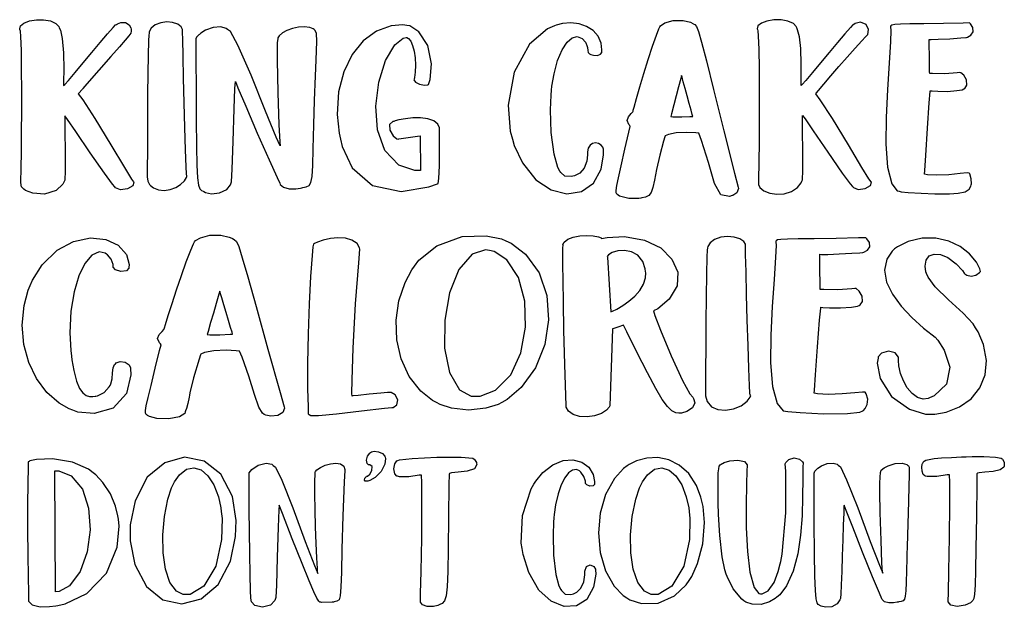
# Model space of a CAD drawing. Extents: x 1.81 to 5.86, y 0.37 to 4.98.
# Tile 2 of 2: x 1.81 to 5.86, y 2.57 to 4.98. Entities that reach past the tile are written whole.
import ezdxf

# ---------------------------------------------------------------- set-up
doc = ezdxf.new("R2010")
doc.units = 0
doc.layers.get('0').update_dxf_attribs({"linetype": 'CONTINUOUS'})

msp = doc.modelspace()

# ---------------------------------------------------------------- linework, layer by layer
at = {"color": 202}
for points in [[(2.28022, 4.31803), (2.28185, 4.31597), (2.27783, 4.30251), (2.25586, 4.28982), (2.227, 4.28629), (2.20747, 4.29362), (2.20415, 4.29829), (2.19396, 4.30897), (2.16108, 4.35351), (2.10271, 4.43772), (2.04372, 4.5249), (2.00987, 4.57433), (1.99897, 4.58886), (1.99815, 4.57454), (1.99843, 4.52582), (1.99972, 4.44125), (1.99978, 4.36333), (1.99815, 4.32563), (1.99582, 4.32015), (1.99104, 4.30935), (1.96272, 4.28293), (1.91575, 4.26824), (1.86735, 4.27171), (1.83778, 4.28261), (1.83018, 4.2889), (1.82883, 4.29004), (1.82488, 4.29351), (1.8214, 4.29839), (1.81933, 4.30539), (1.81847, 4.3164), (1.81847, 4.33317), (1.81907, 4.35764), (1.81993, 4.39154), (1.82069, 4.42551), (1.82086, 4.43679), (1.82086, 4.44428), (1.82101, 4.46669), (1.82146, 4.52561), (1.82189, 4.60379), (1.822, 4.69151), (1.82156, 4.77903), (1.82036, 4.85667), (1.81808, 4.91456), (1.81717, 4.93664), (1.81456, 4.94303), (1.81353, 4.94618), (1.81668, 4.95763), (1.831, 4.96957), (1.85389, 4.97825), (1.882, 4.98301), (1.91174, 4.98329), (1.93961, 4.97835), (1.96224, 4.96761), (1.97407, 4.95529), (1.97601, 4.95036), (1.98096, 4.94043), (1.98817, 4.90668), (1.99349, 4.84685), (1.99447, 4.7794), (1.99393, 4.72949), (1.99376, 4.71283), (1.99886, 4.71799), (2.01329, 4.73426), (2.04107, 4.76676), (2.074, 4.80621), (2.1091, 4.84853), (2.14328, 4.8896), (2.17361, 4.92524), (2.197, 4.95139), (2.20654, 4.96164), (2.21039, 4.96386), (2.21436, 4.96679), (2.22889, 4.97194), (2.24761, 4.97136), (2.26281, 4.96229), (2.27013, 4.94965), (2.27083, 4.94515), (2.27115, 4.94308), (2.27154, 4.93664), (2.26921, 4.92833), (2.26167, 4.91704), (2.24685, 4.89947), (2.22265, 4.8724), (2.18701, 4.83251), (2.13781, 4.77664), (2.08903, 4.72026), (2.07292, 4.70139), (2.07081, 4.69906), (2.05518, 4.68083), (2.05414, 4.67953), (2.07221, 4.65494), (2.12256, 4.57807), (2.18826, 4.47026), (2.24337, 4.37674), (2.27186, 4.32954), (2.28022, 4.31803)], [(2.48232, 4.93994), (2.48232, 4.94363), (2.47678, 4.95458), (2.46212, 4.96544), (2.44125, 4.97206), (2.41704, 4.97407), (2.39242, 4.97114), (2.37022, 4.96283), (2.35335, 4.94874), (2.34554, 4.93375), (2.34478, 4.9285), (2.34343, 4.92057), (2.34239, 4.89626), (2.34071, 4.838), (2.33951, 4.76215), (2.33876, 4.67719), (2.33832, 4.59153), (2.33806, 4.51367), (2.33778, 4.45199), (2.33768, 4.42421), (2.33751, 4.41493), (2.33735, 4.40332), (2.33675, 4.36843), (2.33708, 4.33903), (2.33996, 4.32075), (2.34467, 4.31054), (2.3469, 4.30761), (2.3501, 4.30339), (2.36322, 4.29318), (2.38385, 4.28532), (2.40696, 4.28342), (2.43083, 4.28683), (2.45383, 4.29492), (2.47418, 4.30707), (2.49013, 4.32264), (2.49843, 4.33615), (2.5, 4.34099), (2.49897, 4.34201), (2.49778, 4.35151), (2.49642, 4.38021), (2.49371, 4.45014), (2.49094, 4.54113), (2.48828, 4.64258), (2.48589, 4.74382), (2.484, 4.83425), (2.48275, 4.90315), (2.48232, 4.93078), (2.48232, 4.93994)], [(4.76247, 4.29617), (4.76351, 4.2915), (4.75738, 4.27354), (4.74143, 4.26286), (4.73753, 4.26183), (4.72711, 4.25874), (4.69114, 4.26557), (4.66493, 4.31185), (4.64094, 4.39719), (4.61257, 4.4885), (4.60101, 4.51807), (4.58892, 4.51958), (4.55225, 4.52138), (4.50857, 4.51937), (4.47624, 4.51313), (4.46262, 4.50678), (4.46149, 4.50347), (4.45611, 4.48454), (4.44135, 4.42731), (4.42796, 4.36893), (4.41906, 4.32579), (4.41233, 4.29542), (4.4056, 4.27533), (4.39654, 4.26297), (4.38292, 4.25586), (4.36762, 4.25222), (4.36253, 4.25142), (4.35547, 4.25038), (4.31381, 4.25028), (4.27522, 4.25999), (4.26981, 4.26389), (4.2685, 4.26481), (4.26481, 4.26768), (4.26204, 4.273), (4.26193, 4.28353), (4.26497, 4.30296), (4.27165, 4.33513), (4.2825, 4.38374), (4.29801, 4.45253), (4.31358, 4.52203), (4.31874, 4.54514), (4.31874, 4.54514), (4.31793, 4.54856), (4.31771, 4.54932), (4.31386, 4.55328), (4.30701, 4.56961), (4.31233, 4.58556), (4.32368, 4.59799), (4.33051, 4.60493), (4.33128, 4.60764), (4.33219, 4.61208), (4.33583, 4.62522), (4.34571, 4.66037), (4.35943, 4.70806), (4.37576, 4.76303), (4.39339, 4.82021), (4.41092, 4.8744), (4.42714, 4.92057), (4.43679, 4.94547), (4.44065, 4.95344), (4.44439, 4.95876), (4.46235, 4.97), (4.49658, 4.97993), (4.53668, 4.98031), (4.56711, 4.97282), (4.57607, 4.96804), (4.57807, 4.9669), (4.58453, 4.96371), (4.59153, 4.95583), (4.59993, 4.93485), (4.61263, 4.89111), (4.63232, 4.81506), (4.662, 4.69694), (4.70443, 4.52718), (4.74789, 4.35394), (4.76247, 4.29617)], [(5.08128, 4.67953), (5.08404, 4.68311), (5.09278, 4.69358), (5.11453, 4.71913), (5.14344, 4.75282), (5.17654, 4.79101), (5.21078, 4.83014), (5.24322, 4.86675), (5.27083, 4.89725), (5.28554, 4.91303), (5.29064, 4.91808), (5.29432, 4.9229), (5.29829, 4.94299), (5.28787, 4.96403), (5.26557, 4.97358), (5.24311, 4.96815), (5.23753, 4.96386), (5.23356, 4.96175), (5.22379, 4.95144), (5.20025, 4.9254), (5.16992, 4.88986), (5.13579, 4.84896), (5.10081, 4.80669), (5.06799, 4.76719), (5.04031, 4.73454), (5.02588, 4.71804), (5.02083, 4.71283), (5.021, 4.73486), (5.02111, 4.80094), (5.01937, 4.86524), (5.01394, 4.91271), (5.00672, 4.94135), (5.00315, 4.95036), (5.00119, 4.95524), (4.98931, 4.96733), (4.96674, 4.97792), (4.93881, 4.98286), (4.90907, 4.98264), (4.88103, 4.97797), (4.85807, 4.9694), (4.84381, 4.95757), (4.84065, 4.94618), (4.84169, 4.94303), (4.84392, 4.93701), (4.84472, 4.91661), (4.84694, 4.86083), (4.84842, 4.78293), (4.84918, 4.68994), (4.84924, 4.58919), (4.84864, 4.48779), (4.8475, 4.39296), (4.84636, 4.33208), (4.84581, 4.31179), (4.84581, 4.30772), (4.852, 4.29542), (4.86865, 4.28196), (4.89279, 4.27251), (4.9216, 4.26807), (4.95199, 4.26969), (4.98118, 4.27843), (5.00613, 4.29525), (5.02089, 4.31413), (5.02399, 4.32118), (5.02632, 4.32667), (5.0281, 4.36436), (5.02821, 4.44233), (5.02701, 4.52692), (5.02653, 4.57563), (5.02707, 4.58996), (5.03749, 4.57617), (5.07113, 4.52713), (5.13043, 4.43956), (5.18935, 4.35454), (5.22239, 4.30974), (5.23232, 4.29932), (5.23574, 4.2946), (5.25543, 4.28706), (5.28396, 4.29085), (5.30567, 4.30388), (5.3099, 4.31711), (5.30832, 4.31912), (5.29943, 4.33083), (5.27078, 4.37782), (5.21588, 4.47043), (5.15039, 4.57753), (5.09956, 4.65479), (5.08128, 4.67953)], [(3.02186, 4.94303), (3.01796, 4.94596), (3.0039, 4.95139), (2.98188, 4.95421), (2.95768, 4.95253), (2.93332, 4.9471), (2.91069, 4.93892), (2.89176, 4.92888), (2.87853, 4.91781), (2.87321, 4.9095), (2.87294, 4.90657), (2.87082, 4.88889), (2.87028, 4.81711), (2.87289, 4.68435), (2.87788, 4.55257), (2.88124, 4.48242), (2.88226, 4.46599), (2.86654, 4.50131), (2.82264, 4.60867), (2.76313, 4.75651), (2.70925, 4.87836), (2.67839, 4.93446), (2.66667, 4.94303), (2.66108, 4.94732), (2.63932, 4.95344), (2.60764, 4.95117), (2.57656, 4.93989), (2.55675, 4.92817), (2.55106, 4.92329), (2.54932, 4.92193), (2.54417, 4.91775), (2.53965, 4.91233), (2.53711, 4.90419), (2.53603, 4.89035), (2.53597, 4.86783), (2.53651, 4.83376), (2.53717, 4.78515), (2.53749, 4.73562), (2.53749, 4.71907), (2.53749, 4.68235), (2.53776, 4.5721), (2.53868, 4.46306), (2.54047, 4.38612), (2.54335, 4.3355), (2.54736, 4.30528), (2.55285, 4.28961), (2.5599, 4.28267), (2.56651, 4.27957), (2.56874, 4.27849), (2.5759, 4.27479), (2.60064, 4.26969), (2.63433, 4.27279), (2.66336, 4.2876), (2.67893, 4.30669), (2.68126, 4.31392), (2.68332, 4.31836), (2.68631, 4.36979), (2.69011, 4.48421), (2.69385, 4.6174), (2.69694, 4.70156), (2.69894, 4.72949), (2.70942, 4.70437), (2.74132, 4.62912), (2.7889, 4.51844), (2.83708, 4.40918), (2.8699, 4.33681), (2.88124, 4.31282), (2.88325, 4.30806), (2.89654, 4.29676), (2.92031, 4.29021), (2.94715, 4.29031), (2.96576, 4.29281), (2.9719, 4.29411), (2.97624, 4.29508), (2.98942, 4.29769), (3.00142, 4.3029), (3.00906, 4.31532), (3.01367, 4.34071), (3.01633, 4.38482), (3.01828, 4.45318), (3.02078, 4.55165), (3.02382, 4.65229), (3.02501, 4.68576), (3.02588, 4.71913), (3.03006, 4.81912), (3.03358, 4.89333), (3.03201, 4.92806), (3.02528, 4.94049), (3.02186, 4.94303)], [(3.34999, 4.56597), (3.34517, 4.56538), (3.33208, 4.55328), (3.33333, 4.53006), (3.34706, 4.50683), (3.36133, 4.49511), (3.36664, 4.49408), (3.36925, 4.49463), (3.39903, 4.49935), (3.44607, 4.50613), (3.45731, 4.50765), (3.45833, 4.3649), (3.43614, 4.3649), (3.36974, 4.38743), (3.31239, 4.447), (3.28217, 4.53157), (3.27522, 4.62912), (3.28749, 4.72775), (3.31506, 4.81538), (3.35385, 4.88004), (3.38753, 4.90767), (3.40001, 4.90972), (3.40218, 4.9101), (3.40961, 4.90663), (3.41868, 4.89524), (3.4266, 4.87701), (3.43294, 4.85363), (3.43718, 4.82656), (3.43881, 4.79736), (3.43733, 4.76764), (3.43408, 4.74593), (3.43229, 4.73888), (3.43181, 4.73628), (3.43815, 4.72689), (3.45529, 4.71832), (3.47575, 4.7149), (3.48844, 4.71604), (3.49164, 4.71804), (3.49832, 4.73796), (3.50412, 4.80257), (3.48867, 4.87756), (3.45221, 4.93326), (3.41531, 4.95768), (3.40207, 4.95975), (3.38639, 4.96203), (3.33794, 4.95828), (3.27767, 4.93647), (3.22364, 4.89643), (3.17822, 4.84006), (3.14378, 4.76953), (3.12272, 4.68685), (3.11735, 4.59403), (3.12483, 4.51785), (3.13021, 4.49306), (3.13683, 4.46272), (3.17817, 4.37642), (3.26156, 4.30274), (3.37875, 4.27865), (3.49278, 4.29742), (3.5281, 4.31076), (3.53097, 4.31207), (3.53424, 4.33257), (3.53657, 4.38368), (3.53674, 4.45432), (3.53646, 4.51465), (3.53646, 4.53472), (3.53646, 4.53988), (3.53011, 4.55533), (3.51313, 4.56922), (3.48844, 4.57742), (3.45882, 4.58083), (3.42725, 4.58046), (3.39671, 4.57721), (3.36996, 4.5721), (3.35482, 4.56793), (3.34999, 4.56597)], [(4.14481, 4.43679), (4.14481, 4.42854), (4.1415, 4.40369), (4.13097, 4.37494), (4.11225, 4.35346), (4.09158, 4.34321), (4.08436, 4.34201), (4.07676, 4.34071), (4.05111, 4.34218), (4.03435, 4.35661), (4.03125, 4.36182), (4.02219, 4.3775), (4.00694, 4.43137), (3.9949, 4.52094), (3.9924, 4.6141), (3.99479, 4.67426), (3.99685, 4.69412), (3.99854, 4.71089), (4.007, 4.76085), (4.02175, 4.81619), (4.03993, 4.85975), (4.06028, 4.891), (4.08149, 4.90956), (4.10249, 4.91504), (4.1219, 4.9069), (4.13547, 4.89085), (4.13857, 4.88471), (4.1404, 4.88097), (4.14404, 4.86871), (4.14529, 4.85715), (4.14729, 4.84874), (4.15294, 4.84315), (4.15522, 4.84201), (4.15853, 4.84039), (4.16954, 4.83751), (4.185, 4.83697), (4.19754, 4.84131), (4.20296, 4.84885), (4.20313, 4.8514), (4.20361, 4.86019), (4.20008, 4.88672), (4.18744, 4.91607), (4.16699, 4.93924), (4.14046, 4.95611), (4.1096, 4.96653), (4.07611, 4.97038), (4.04178, 4.96744), (4.01633, 4.96094), (4.00836, 4.95763), (3.97993, 4.94629), (3.90619, 4.88319), (3.84272, 4.76872), (3.81907, 4.63265), (3.82699, 4.52653), (3.83649, 4.49306), (3.84369, 4.46799), (3.87756, 4.39611), (3.93267, 4.32715), (3.99556, 4.28532), (4.06, 4.26964), (4.11985, 4.27914), (4.16878, 4.31288), (4.20074, 4.36996), (4.21044, 4.42969), (4.20936, 4.44933), (4.20942, 4.45199), (4.20687, 4.46001), (4.19971, 4.46892), (4.18935, 4.4751), (4.17746, 4.47781), (4.16547, 4.47618), (4.155, 4.4694), (4.14757, 4.45654), (4.14481, 4.44174), (4.14481, 4.43679)], [(5.69997, 4.91075), (5.70464, 4.91217), (5.71772, 4.91992), (5.72732, 4.93386), (5.72635, 4.95111), (5.71674, 4.96625), (5.71251, 4.97017), (5.68571, 4.96967), (5.60525, 4.96821), (5.52474, 4.96685), (5.46712, 4.96571), (5.4286, 4.96457), (5.40533, 4.96306), (5.39344, 4.96094), (5.38911, 4.95785), (5.38857, 4.95458), (5.38857, 4.95344), (5.38921, 4.93858), (5.38737, 4.89367), (5.38189, 4.80453), (5.37511, 4.69721), (5.3699, 4.5829), (5.36925, 4.47282), (5.37608, 4.3781), (5.39328, 4.30994), (5.4151, 4.28136), (5.42393, 4.27951), (5.43224, 4.278), (5.46078, 4.27512), (5.5134, 4.2716), (5.56967, 4.26942), (5.60568, 4.26888), (5.61774, 4.2691), (5.62961, 4.26942), (5.66525, 4.27186), (5.69439, 4.278), (5.71039, 4.28874), (5.71739, 4.30117), (5.71875, 4.30556), (5.72006, 4.30974), (5.71978, 4.33046), (5.71326, 4.35058), (5.71149, 4.35449), (5.7021, 4.35499), (5.67383, 4.35271), (5.62799, 4.34776), (5.57796, 4.34517), (5.54021, 4.34765), (5.5281, 4.35037), (5.5286, 4.36469), (5.53239, 4.42632), (5.53999, 4.53842), (5.54731, 4.64187), (5.55078, 4.68918), (5.55106, 4.692), (5.55875, 4.69097), (5.58219, 4.68967), (5.62213, 4.6894), (5.66086, 4.69233), (5.68229, 4.69624), (5.68853, 4.69933), (5.69249, 4.70133), (5.70074, 4.7149), (5.69943, 4.73633), (5.68881, 4.75618), (5.67725, 4.76606), (5.6729, 4.76704), (5.6614, 4.76525), (5.61089, 4.76144), (5.56039, 4.76237), (5.54893, 4.76286), (5.54867, 4.76758), (5.54818, 4.79096), (5.54747, 4.83539), (5.54704, 4.87847), (5.54688, 4.89649), (5.54688, 4.90246), (5.5549, 4.90218), (5.58306, 4.90306), (5.632, 4.90543), (5.67665, 4.90847), (5.69764, 4.91026), (5.69997, 4.91075)], [(4.53022, 4.7545), (4.52707, 4.74274), (4.51779, 4.70736), (4.50831, 4.67096), (4.49881, 4.63417), (4.48953, 4.59787), (4.48643, 4.58578), (4.49501, 4.58447), (4.53082, 4.58436), (4.56472, 4.58681), (4.57607, 4.58681), (4.57607, 4.58681), (4.57438, 4.59403), (4.56928, 4.61301), (4.56196, 4.63992), (4.5535, 4.67068), (4.54497, 4.70144), (4.53749, 4.72835), (4.53222, 4.74735), (4.53022, 4.7545), (4.53022, 4.7545)]]:
    msp.add_lwpolyline(points, close=True, dxfattribs=at)
at = {"color": 2}
for points in [[(2.26878, 3.5524), (2.27035, 3.52746), (2.25217, 3.45107), (2.197, 3.39046), (2.1186, 3.36822), (2.05246, 3.3744), (2.03228, 3.38163), (2.01719, 3.38687), (1.97499, 3.41097), (1.92458, 3.45508), (1.88271, 3.51161), (1.85086, 3.57796), (1.83068, 3.65181), (1.82379, 3.73058), (1.83176, 3.81179), (1.84814, 3.87358), (1.85622, 3.89307), (1.86546, 3.91569), (1.90517, 3.97868), (1.96685, 4.03842), (2.03504, 4.07422), (2.10374, 4.08826), (2.16683, 4.08251), (2.21815, 4.05903), (2.25174, 4.01986), (2.26238, 3.97999), (2.26144, 3.96701), (2.26144, 3.96376), (2.25136, 3.95394), (2.22917, 3.95128), (2.20692, 3.95779), (2.19689, 3.96864), (2.19689, 3.97222), (2.19689, 3.97949), (2.18881, 4.00114), (2.17344, 4.01964), (2.16982, 4.02225), (2.16379, 4.02658), (2.13986, 4.03125), (2.10981, 4.01774), (2.08143, 3.98421), (2.05647, 3.93317), (2.03674, 3.86708), (2.02387, 3.78847), (2.01969, 3.69976), (2.02311, 3.62739), (2.02604, 3.60346), (2.02783, 3.58871), (2.03526, 3.54454), (2.04633, 3.50136), (2.05875, 3.47146), (2.0721, 3.45258), (2.08594, 3.44239), (2.09983, 3.43842), (2.11333, 3.43842), (2.12283, 3.43956), (2.12603, 3.43994), (2.13226, 3.44103), (2.15989, 3.454), (2.18121, 3.47743), (2.18435, 3.48367), (2.1875, 3.48986), (2.19287, 3.51042), (2.19488, 3.535), (2.1971, 3.55604), (2.20296, 3.56928), (2.20628, 3.57221), (2.21018, 3.57563), (2.22613, 3.581), (2.24647, 3.57835), (2.26238, 3.56771), (2.26878, 3.55626), (2.26878, 3.5524)], [(2.89899, 3.39513), (2.90022, 3.39025), (2.89432, 3.37283), (2.87278, 3.35975), (2.84403, 3.35678), (2.82324, 3.36133), (2.81771, 3.3649), (2.81033, 3.36951), (2.79486, 3.39387), (2.77718, 3.44581), (2.75424, 3.52214), (2.7264, 3.59928), (2.7156, 3.62429), (2.70188, 3.62587), (2.66049, 3.62761), (2.61003, 3.62549), (2.57221, 3.61893), (2.55643, 3.61225), (2.55524, 3.60867), (2.54975, 3.59125), (2.52729, 3.51497), (2.51221, 3.45324), (2.51042, 3.44303), (2.50863, 3.43479), (2.5031, 3.40994), (2.49804, 3.38954), (2.49474, 3.37879), (2.49322, 3.37511), (2.49274, 3.37429), (2.491, 3.36828), (2.46963, 3.35476), (2.4254, 3.34608), (2.37625, 3.34814), (2.34646, 3.35547), (2.33854, 3.36079), (2.33708, 3.36171), (2.3329, 3.36458), (2.32969, 3.36985), (2.32954, 3.38053), (2.33296, 3.4005), (2.3405, 3.4336), (2.35275, 3.48367), (2.37028, 3.55464), (2.38797, 3.62642), (2.39378, 3.65033), (2.39378, 3.65033), (2.39214, 3.65375), (2.39165, 3.65451), (2.38743, 3.65847), (2.37956, 3.67557), (2.38569, 3.69217), (2.39839, 3.70508), (2.40576, 3.71224), (2.40625, 3.71496), (2.40739, 3.71967), (2.41162, 3.73351), (2.42296, 3.76992), (2.43875, 3.81907), (2.45742, 3.87565), (2.47749, 3.93446), (2.4975, 3.99035), (2.5159, 4.03803), (2.52696, 4.06392), (2.53125, 4.07221), (2.5356, 4.07775), (2.55561, 4.08886), (2.59412, 4.09907), (2.63949, 4.0995), (2.67399, 4.09179), (2.68435, 4.08681), (2.68679, 4.08561), (2.69444, 4.08242), (2.70281, 4.07428), (2.71263, 4.05257), (2.72721, 4.00743), (2.74983, 3.92899), (2.78381, 3.80735), (2.83242, 3.63271), (2.88226, 3.45454), (2.89899, 3.39513)], [(3.33231, 3.45454), (3.32324, 3.45454), (3.29617, 3.45242), (3.2474, 3.44764), (3.20247, 3.44271), (3.18093, 3.44021), (3.17811, 3.43994), (3.17757, 3.45014), (3.178, 3.50624), (3.18213, 3.63633), (3.19233, 3.81874), (3.20514, 3.98628), (3.21039, 4.04199), (3.20893, 4.04818), (3.19835, 4.06511), (3.17736, 4.07969), (3.15028, 4.08718), (3.11979, 4.08882), (3.08871, 4.08589), (3.05985, 4.07969), (3.03592, 4.07156), (3.02339, 4.0656), (3.01981, 4.06282), (3.01665, 4.05154), (3.01351, 4.0159), (3.00749, 3.92964), (3.00217, 3.81799), (2.99804, 3.69476), (2.9955, 3.57394), (2.99501, 3.46946), (2.99701, 3.39513), (2.99794, 3.36708), (3.00206, 3.3649), (3.00831, 3.36079), (3.04047, 3.35997), (3.11404, 3.36654), (3.21653, 3.37935), (3.31033, 3.39019), (3.34169, 3.39307), (3.34685, 3.39333), (3.36203, 3.40326), (3.36546, 3.42383), (3.35471, 3.44433), (3.338, 3.45421), (3.33231, 3.45454)], [(3.79269, 3.4139), (3.77729, 3.40571), (3.7264, 3.38986), (3.65533, 3.38254), (3.58599, 3.39063), (3.53917, 3.40539), (3.52501, 3.41288), (3.50754, 3.42215), (3.46044, 3.45979), (3.41194, 3.52078), (3.37901, 3.59212), (3.36133, 3.67003), (3.3584, 3.75082), (3.36985, 3.83078), (3.39529, 3.90619), (3.42285, 3.95779), (3.43435, 3.97325), (3.45226, 3.99767), (3.52588, 4.05632), (3.62929, 4.09397), (3.72894, 4.09706), (3.79058, 4.08464), (3.80935, 4.07639), (3.83132, 4.06679), (3.89019, 4.02181), (3.9459, 3.94476), (3.97711, 3.85249), (3.9846, 3.75217), (3.96913, 3.65099), (3.93147, 3.5561), (3.87244, 3.47467), (3.81451, 3.42557), (3.79269, 3.4139)], [(4.57607, 3.43474), (4.57986, 3.43033), (4.58501, 3.41162), (4.57525, 3.39111), (4.55257, 3.37631), (4.53033, 3.37033), (4.52289, 3.37011), (4.51888, 3.36996), (4.50672, 3.37153), (4.49072, 3.37929), (4.47287, 3.39649), (4.45139, 3.42617), (4.42443, 3.47136), (4.39003, 3.5351), (4.3464, 3.6205), (4.30524, 3.70307), (4.29167, 3.73058), (4.28851, 3.72928), (4.27354, 3.72358), (4.25282, 3.71679), (4.24685, 3.71496), (4.2354, 3.39931), (4.23372, 3.39447), (4.22293, 3.38189), (4.20111, 3.36828), (4.17312, 3.35906), (4.14231, 3.35482), (4.11193, 3.35613), (4.08524, 3.36361), (4.0656, 3.37782), (4.05692, 3.39378), (4.05626, 3.39931), (4.0549, 3.44174), (4.05122, 3.56907), (4.04769, 3.71007), (4.04542, 3.82417), (4.04411, 3.91325), (4.04357, 3.97928), (4.04346, 4.02408), (4.04362, 4.04958), (4.04372, 4.05761), (4.04372, 4.05761), (4.04324, 4.06087), (4.0479, 4.07156), (4.06304, 4.08268), (4.08583, 4.09099), (4.11312, 4.09636), (4.1416, 4.09858), (4.16808, 4.09765), (4.18935, 4.09343), (4.19993, 4.08854), (4.2021, 4.08578), (4.22515, 4.09076), (4.29682, 4.09418), (4.37879, 4.07969), (4.44472, 4.04725), (4.4911, 4.00179), (4.51471, 3.94829), (4.51204, 3.89171), (4.47976, 3.83692), (4.43235, 3.79812), (4.41461, 3.7889), (4.42133, 3.77018), (4.4445, 3.70985), (4.48747, 3.60482), (4.5344, 3.50325), (4.56407, 3.44883), (4.57607, 3.43474)], [(4.79269, 4.05871), (4.79269, 4.0625), (4.7864, 4.07374), (4.76986, 4.0849), (4.74631, 4.09179), (4.71897, 4.09397), (4.69114, 4.09104), (4.66613, 4.08257), (4.64714, 4.06808), (4.63835, 4.05268), (4.63747, 4.04719), (4.63574, 4.03825), (4.63471, 4.01053), (4.63265, 3.94), (4.63118, 3.84717), (4.63021, 3.74343), (4.62961, 3.64025), (4.62929, 3.54904), (4.62918, 3.48122), (4.62918, 3.45649), (4.62918, 3.44824), (4.62885, 3.44054), (4.63488, 3.4171), (4.65283, 3.39632), (4.67942, 3.38514), (4.71094, 3.38265), (4.74382, 3.38797), (4.77447, 3.40022), (4.79921, 3.41857), (4.81222, 3.4356), (4.81456, 3.442), (4.8125, 3.44303), (4.81108, 3.45258), (4.80957, 3.48161), (4.80647, 3.55317), (4.80328, 3.64675), (4.80024, 3.75131), (4.79747, 3.85579), (4.79519, 3.94917), (4.79351, 4.02051), (4.79286, 4.04921), (4.79269, 4.05871)], [(5.28646, 4.08886), (5.25618, 4.08826), (5.16531, 4.08669), (5.07411, 4.08529), (5.00863, 4.08425), (4.96457, 4.08333), (4.93767, 4.08203), (4.92372, 4.07997), (4.91846, 4.07682), (4.91769, 4.0734), (4.91769, 4.07221), (4.91835, 4.05675), (4.91618, 4.0101), (4.90994, 3.91797), (4.90229, 3.80735), (4.89649, 3.68967), (4.89578, 3.57644), (4.90349, 3.479), (4.9229, 3.40886), (4.94754, 3.37935), (4.95731, 3.37744), (4.9669, 3.37592), (5.01671, 3.37196), (5.11328, 3.36757), (5.21099, 3.36865), (5.26275, 3.37381), (5.27399, 3.3795), (5.27696, 3.38112), (5.2845, 3.38867), (5.29281, 3.40468), (5.29432, 3.42714), (5.28792, 3.44911), (5.2844, 3.45557), (5.27376, 3.45606), (5.24181, 3.45378), (5.18946, 3.44879), (5.13217, 3.44618), (5.08897, 3.44868), (5.07497, 3.45139), (5.07547, 3.46468), (5.07981, 3.52696), (5.08854, 3.64242), (5.09722, 3.75071), (5.10157, 3.80089), (5.10211, 3.80453), (5.11089, 3.80328), (5.13764, 3.80176), (5.18343, 3.80154), (5.22786, 3.80469), (5.25233, 3.80871), (5.25939, 3.81179), (5.26367, 3.81375), (5.273, 3.82758), (5.2716, 3.84944), (5.2596, 3.87001), (5.24653, 3.88049), (5.24164, 3.88162), (5.22863, 3.87983), (5.17199, 3.87603), (5.11376, 3.87696), (5.09999, 3.87744), (5.09972, 3.88243), (5.09924, 3.90668), (5.09853, 3.95247), (5.0981, 3.99669), (5.09793, 4.01508), (5.09793, 4.02115), (5.10519, 4.02067), (5.13053, 4.021), (5.17774, 4.02289), (5.229, 4.02576), (5.26275, 4.02783), (5.27399, 4.02849), (5.27897, 4.02989), (5.29303, 4.03776), (5.30322, 4.05203), (5.30192, 4.06967), (5.29107, 4.08501), (5.28646, 4.08886)], [(5.73753, 3.71907), (5.72689, 3.73557), (5.68674, 3.77957), (5.62679, 3.83485), (5.57194, 3.88803), (5.54204, 3.92731), (5.53646, 3.942), (5.53375, 3.94938), (5.52983, 3.9731), (5.53386, 3.99761), (5.54693, 4.01438), (5.56743, 4.0224), (5.59364, 4.02046), (5.62403, 4.00754), (5.6569, 3.98247), (5.68306, 3.95437), (5.69065, 3.94412), (5.69271, 3.9414), (5.70193, 3.93544), (5.71847, 3.93175), (5.73779, 3.93604), (5.75331, 3.94678), (5.75726, 3.95139), (5.75493, 3.96115), (5.74126, 3.98872), (5.71278, 4.02328), (5.67399, 4.05285), (5.62717, 4.07497), (5.57454, 4.0874), (5.51833, 4.08778), (5.46083, 4.07379), (5.41715, 4.0524), (5.40419, 4.04308), (5.39453, 4.03467), (5.3724, 4.00168), (5.36296, 3.95583), (5.37224, 3.90728), (5.3966, 3.85769), (5.43235, 3.80865), (5.47592, 3.76183), (5.52365, 3.71897), (5.55951, 3.69049), (5.57189, 3.68158), (5.58242, 3.66943), (5.60824, 3.62776), (5.63097, 3.55871), (5.61811, 3.48882), (5.56782, 3.44097), (5.5479, 3.43261), (5.54215, 3.43012), (5.52251, 3.42785), (5.49843, 3.43457), (5.47635, 3.45063), (5.45703, 3.47379), (5.44108, 3.50185), (5.42925, 3.53256), (5.42225, 3.56369), (5.42042, 3.58578), (5.42085, 3.59304), (5.42085, 3.59907), (5.40782, 3.61714), (5.37918, 3.62381), (5.35053, 3.61567), (5.33751, 3.60032), (5.33751, 3.59517), (5.33382, 3.57542), (5.34554, 3.51193), (5.39268, 3.43842), (5.46636, 3.38601), (5.53217, 3.366), (5.55414, 3.366), (5.56961, 3.366), (5.61615, 3.37364), (5.67182, 3.39529), (5.71869, 3.42914), (5.75439, 3.47342), (5.77653, 3.52636), (5.78267, 3.58615), (5.77046, 3.65099), (5.74761, 3.70329), (5.73753, 3.71907)], [(3.74164, 4.03678), (3.7251, 4.03976), (3.67074, 4.02175), (3.61572, 3.95865), (3.57781, 3.86312), (3.55806, 3.75049), (3.55751, 3.63644), (3.57726, 3.53629), (3.61849, 3.46565), (3.6665, 3.43956), (3.68229, 3.43994), (3.70335, 3.43994), (3.76654, 3.46386), (3.82937, 3.52724), (3.87056, 3.61757), (3.88971, 3.72239), (3.88667, 3.82921), (3.86111, 3.92557), (3.81288, 3.99892), (3.76053, 4.03315), (3.74164, 4.03678)], [(4.38226, 3.95139), (4.38108, 3.96153), (4.3711, 3.9911), (4.35081, 4.01708), (4.32476, 4.03157), (4.29633, 4.03683), (4.26888, 4.03504), (4.24571, 4.02849), (4.23031, 4.01926), (4.22547, 4.01172), (4.22601, 4.00971), (4.24061, 3.78575), (4.24658, 3.78803), (4.264, 3.79622), (4.28922, 3.81076), (4.31461, 3.82883), (4.33838, 3.84983), (4.35878, 3.87315), (4.37403, 3.89828), (4.38243, 3.92453), (4.38346, 3.94493), (4.38226, 3.95139)], [(2.63439, 3.87011), (2.63069, 3.85758), (2.61979, 3.81976), (2.60846, 3.78043), (2.59728, 3.74169), (2.58681, 3.70518), (2.58333, 3.69303), (2.59347, 3.69151), (2.63499, 3.69162), (2.67708, 3.69439), (2.6875, 3.69412), (2.6875, 3.69412), (2.68517, 3.70171), (2.67919, 3.72163), (2.67068, 3.74983), (2.66092, 3.78212), (2.65115, 3.81446), (2.64264, 3.84267), (2.63667, 3.86257), (2.63439, 3.87011), (2.63439, 3.87011)]]:
    msp.add_lwpolyline(points, close=True, dxfattribs=at)
at = {"color": 112}
for points in [[(3.31353, 3.18994), (3.31554, 3.18321), (3.31299, 3.16032), (3.29764, 3.13069), (3.27251, 3.10601), (3.2506, 3.09321), (3.24274, 3.09099), (3.24018, 3.09033), (3.23193, 3.0906), (3.22835, 3.09543), (3.23068, 3.10303), (3.23551, 3.10921), (3.23753, 3.11079), (3.24089, 3.11122), (3.25028, 3.11903), (3.25911, 3.13504), (3.25976, 3.15067), (3.25088, 3.15767), (3.24794, 3.15767), (3.24576, 3.15767), (3.23936, 3.16319), (3.23654, 3.17654), (3.241, 3.19325), (3.25017, 3.20574), (3.25418, 3.20865), (3.25726, 3.21072), (3.26899, 3.21338), (3.28694, 3.21181), (3.30339, 3.204), (3.31228, 3.1939), (3.31353, 3.18994)], [(2.11458, 3.12532), (2.09619, 3.13954), (2.03033, 3.16829), (1.94775, 3.18201), (1.88297, 3.17914), (1.85493, 3.17378), (1.85211, 3.17219), (1.84896, 3.17042), (1.84836, 3.14638), (1.84631, 3.08263), (1.84565, 2.99349), (1.84592, 2.89139), (1.8469, 2.78885), (1.8481, 2.69835), (1.84924, 2.63243), (1.84972, 2.60764), (1.84999, 2.60346), (1.85026, 2.59825), (1.86442, 2.58322), (1.89697, 2.57579), (1.93593, 2.57671), (1.96137, 2.57997), (1.96978, 2.5816), (2.00071, 2.58757), (2.08876, 2.63021), (2.17042, 2.71403), (2.21397, 2.81993), (2.22233, 2.90668), (2.21875, 2.93474), (2.21696, 2.94824), (2.20714, 2.98813), (2.18619, 3.03907), (2.15543, 3.08544), (2.12576, 3.11664), (2.11458, 3.12532)], [(2.26768, 2.87847), (2.26768, 2.84636), (2.28569, 2.74983), (2.33344, 2.65836), (2.40121, 2.60422), (2.47928, 2.58751), (2.55794, 2.60835), (2.62761, 2.66683), (2.6785, 2.76313), (2.69993, 2.86361), (2.70107, 2.89725), (2.70221, 2.92979), (2.68658, 3.02806), (2.63943, 3.1199), (2.57032, 3.17333), (2.48981, 3.18864), (2.40864, 3.16639), (2.3374, 3.10704), (2.28689, 3.0109), (2.26768, 2.91162), (2.26768, 2.87847)], [(3.14789, 3.13471), (3.14578, 3.08826), (3.14031, 2.94874), (3.13618, 2.81213), (3.13396, 2.71712), (3.13226, 2.65597), (3.12956, 2.62099), (3.12446, 2.60433), (3.1154, 2.59831), (3.10454, 2.59603), (3.10101, 2.59517), (3.09685, 2.59412), (3.05414, 2.59304), (3.05003, 2.59407), (3.04893, 2.59446), (3.04574, 2.59517), (3.04085, 2.5989), (3.03326, 2.61094), (3.02083, 2.63693), (3.00131, 2.68257), (2.97265, 2.75336), (2.93261, 2.85499), (2.89247, 2.95856), (2.87918, 2.99306), (2.87733, 2.97379), (2.87451, 2.90272), (2.87093, 2.77794), (2.86757, 2.66493), (2.86507, 2.61339), (2.86356, 2.60969), (2.86128, 2.60206), (2.8425, 2.58242), (2.81, 2.57368), (2.77929, 2.58117), (2.76438, 2.59668), (2.76357, 2.60243), (2.76238, 2.61219), (2.76107, 2.64176), (2.75911, 2.70856), (2.75765, 2.79269), (2.75663, 2.88411), (2.75592, 2.97271), (2.75549, 3.0485), (2.75526, 3.1014), (2.75521, 3.12121), (2.75521, 3.12121), (2.75521, 3.12571), (2.76611, 3.13906), (2.79254, 3.15597), (2.82503, 3.16411), (2.84868, 3.15994), (2.85417, 3.15554), (2.8635, 3.148), (2.88906, 3.09549), (2.93446, 2.98107), (2.98551, 2.84326), (3.02344, 2.74501), (3.03749, 2.71283), (3.0364, 2.71701), (3.03554, 2.73296), (3.03321, 2.77604), (3.03071, 2.83518), (3.02838, 2.90338), (3.02647, 2.97368), (3.02544, 3.03911), (3.02556, 3.09267), (3.02621, 3.11882), (3.02707, 3.12744), (3.02735, 3.13015), (3.03326, 3.13758), (3.04769, 3.14762), (3.06749, 3.15631), (3.08985, 3.16233), (3.11187, 3.1645), (3.13075, 3.16146), (3.14372, 3.15196), (3.14811, 3.13894), (3.14789, 3.13471)], [(3.68853, 3.16493), (3.6894, 3.15967), (3.6799, 3.14176), (3.65088, 3.13151), (3.61307, 3.12733), (3.58658, 3.12446), (3.57813, 3.12224), (3.57607, 3.12011), (3.57553, 3.07628), (3.57411, 2.94467), (3.5726, 2.81369), (3.57086, 2.72043), (3.56819, 2.65821), (3.56396, 2.62017), (3.55757, 2.59956), (3.54824, 2.58968), (3.53868, 2.58507), (3.53543, 2.58365), (3.52979, 2.58122), (3.5115, 2.57693), (3.48628, 2.57628), (3.46642, 2.58328), (3.45833, 2.59532), (3.45833, 2.59928), (3.45899, 2.62956), (3.46104, 2.72021), (3.46365, 2.85764), (3.4649, 2.99511), (3.46442, 3.08583), (3.46354, 3.116), (3.45361, 3.11496), (3.41092, 3.1091), (3.3724, 3.109), (3.36458, 3.11079), (3.36149, 3.11133), (3.35374, 3.12104), (3.34983, 3.14111), (3.35357, 3.16222), (3.36187, 3.17393), (3.36561, 3.17535), (3.37315, 3.17796), (3.42453, 3.18321), (3.52626, 3.18892), (3.62603, 3.18913), (3.67421, 3.18528), (3.67914, 3.18056), (3.68018, 3.18007), (3.68826, 3.16678), (3.68853, 3.16493)], [(4.17708, 2.72743), (4.178, 2.70964), (4.16932, 2.6556), (4.14144, 2.60607), (4.09918, 2.57954), (4.04839, 2.57671), (3.9949, 2.59814), (3.94444, 2.64458), (3.90289, 2.71664), (3.87993, 2.78993), (3.87603, 2.81494), (3.87261, 2.83632), (3.8781, 2.95063), (3.91271, 3.05974), (3.92393, 3.07844), (3.93158, 3.09131), (3.96061, 3.12631), (4.00151, 3.15804), (4.04372, 3.17497), (4.08436, 3.17822), (4.1205, 3.16911), (4.14919, 3.14882), (4.16764, 3.11854), (4.17339, 3.08919), (4.1729, 3.07954), (4.1729, 3.07769), (4.16704, 3.07215), (4.15414, 3.07107), (4.14122, 3.07531), (4.13542, 3.0816), (4.13542, 3.08365), (4.13542, 3.09033), (4.12929, 3.11025), (4.1174, 3.12793), (4.11458, 3.13053), (4.11139, 3.13331), (4.09907, 3.13846), (4.08285, 3.13656), (4.06646, 3.12528), (4.05062, 3.10493), (4.03603, 3.07596), (4.02328, 3.03874), (4.01313, 2.9936), (4.00743, 2.95421), (4.00624, 2.94097), (4.00461, 2.92339), (4.00271, 2.87022), (4.00467, 2.78788), (4.01443, 2.70871), (4.02681, 2.66124), (4.0344, 2.64725), (4.037, 2.64204), (4.05236, 2.62761), (4.07497, 2.62614), (4.08128, 2.62744), (4.08621, 2.62847), (4.10037, 2.63531), (4.11708, 2.65181), (4.12885, 2.67828), (4.13336, 2.7066), (4.13336, 2.71599), (4.13336, 2.72228), (4.14014, 2.7411), (4.15522, 2.74713), (4.17025, 2.74046), (4.17708, 2.73068), (4.17708, 2.72743)], [(4.30729, 3.15349), (4.29264, 3.14307), (4.25564, 3.10206), (4.21875, 3.03564), (4.19656, 2.95936), (4.18907, 2.87847), (4.19618, 2.79824), (4.21793, 2.72368), (4.25429, 2.66021), (4.29081, 2.62213), (4.30524, 2.61285), (4.31853, 2.60422), (4.36556, 2.58908), (4.43371, 2.5905), (4.50163, 2.62076), (4.54969, 2.6659), (4.56147, 2.68371), (4.57206, 2.69982), (4.59608, 2.7531), (4.61757, 2.8341), (4.62397, 2.92117), (4.61838, 2.98736), (4.61356, 3.00868), (4.60969, 3.02518), (4.59125, 3.07297), (4.55968, 3.12185), (4.52111, 3.15653), (4.47797, 3.17796), (4.43261, 3.18733), (4.38747, 3.18565), (4.34489, 3.17404), (4.31592, 3.15967), (4.30729, 3.15349)], [(5.02919, 3.16596), (5.02875, 3.14974), (5.02826, 3.10101), (5.02746, 3.02746), (5.02496, 2.949), (5.01888, 2.86936), (5.00732, 2.79243), (4.98856, 2.72185), (4.96067, 2.66146), (4.93321, 2.62463), (4.92188, 2.6149), (4.91521, 2.60926), (4.89187, 2.59625), (4.8565, 2.58578), (4.81988, 2.58626), (4.79362, 2.59521), (4.78646, 2.60038), (4.77756, 2.60661), (4.74219, 2.64882), (4.71718, 2.69933), (4.71354, 2.70975), (4.70751, 2.72672), (4.69749, 2.78049), (4.6875, 2.86849), (4.68218, 2.95394), (4.68044, 3.00196), (4.68024, 3.01704), (4.68012, 3.02892), (4.68001, 3.06461), (4.68033, 3.09987), (4.68126, 3.12494), (4.68289, 3.14165), (4.68539, 3.15196), (4.68881, 3.15782), (4.69331, 3.16114), (4.69754, 3.16325), (4.69894, 3.1639), (4.70589, 3.16737), (4.72879, 3.17399), (4.76199, 3.17746), (4.7889, 3.17156), (4.80003, 3.15804), (4.80003, 3.15349), (4.80003, 3.15349), (4.79889, 3.13471), (4.79671, 3.0779), (4.79514, 2.9955), (4.79585, 2.89974), (4.8004, 2.8029), (4.81054, 2.71739), (4.8279, 2.65549), (4.8469, 2.63043), (4.85417, 2.6295), (4.8616, 2.62858), (4.88607, 2.641), (4.91026, 2.67578), (4.92725, 2.72054), (4.93539, 2.75142), (4.9375, 2.76183), (4.94374, 2.7915), (4.95861, 2.96067), (4.95779, 3.13135), (4.95628, 3.16178), (4.95822, 3.16699), (4.97114, 3.1799), (4.99268, 3.18619), (5.01421, 3.18132), (5.02707, 3.17057), (5.02919, 3.16596)], [(5.45936, 3.15554), (5.46013, 3.15494), (5.46257, 3.15321), (5.46451, 3.14887), (5.46533, 3.13738), (5.46506, 3.11356), (5.46382, 3.07215), (5.46169, 3.00808), (5.45876, 2.91607), (5.456, 2.82226), (5.45518, 2.79096), (5.45464, 2.77425), (5.45335, 2.72401), (5.45215, 2.67503), (5.45085, 2.64106), (5.44879, 2.61925), (5.44536, 2.60667), (5.43983, 2.60042), (5.43153, 2.59754), (5.42269, 2.59581), (5.41982, 2.59517), (5.4151, 2.59412), (5.40082, 2.59201), (5.38081, 2.59179), (5.36339, 2.59663), (5.35363, 2.60514), (5.35211, 2.60867), (5.34244, 2.63103), (5.31451, 2.69835), (5.27344, 2.80012), (5.23313, 2.90224), (5.20665, 2.97038), (5.19792, 2.99306), (5.19715, 2.98508), (5.1959, 2.96089), (5.19385, 2.91092), (5.19174, 2.84983), (5.18967, 2.78424), (5.18767, 2.72076), (5.18571, 2.66612), (5.18392, 2.6269), (5.18332, 2.61231), (5.18229, 2.60969), (5.18056, 2.60374), (5.16862, 2.58778), (5.14671, 2.57611), (5.12147, 2.57428), (5.10319, 2.57867), (5.09793, 2.5816), (5.0964, 2.58247), (5.09179, 2.5849), (5.08681, 2.59158), (5.08285, 2.60861), (5.07975, 2.64307), (5.07753, 2.70199), (5.07607, 2.79226), (5.07519, 2.92101), (5.07497, 3.05165), (5.07497, 3.09517), (5.07497, 3.09956), (5.07454, 3.11257), (5.07471, 3.12343), (5.07758, 3.13135), (5.08328, 3.13797), (5.08539, 3.13992), (5.08968, 3.14382), (5.10449, 3.15326), (5.12799, 3.16276), (5.15201, 3.16499), (5.16878, 3.16), (5.1729, 3.15657), (5.18224, 3.14903), (5.20796, 3.09625), (5.25364, 2.98139), (5.30474, 2.84343), (5.34233, 2.74582), (5.35622, 2.71386), (5.35542, 2.71701), (5.35308, 2.75618), (5.34933, 2.84722), (5.34608, 2.96175), (5.34478, 3.04622), (5.34478, 3.07433), (5.34478, 3.08274), (5.34506, 3.10792), (5.34657, 3.12657), (5.35004, 3.13601), (5.35454, 3.14074), (5.35622, 3.14204), (5.36139, 3.14589), (5.37907, 3.1544), (5.40776, 3.16288), (5.43653, 3.16428), (5.45492, 3.15924), (5.45936, 3.15554)], [(5.85417, 3.15246), (5.85265, 3.14789), (5.83822, 3.13738), (5.80963, 3.13086), (5.77593, 3.12788), (5.75233, 3.12522), (5.74479, 3.12326), (5.74274, 3.12121), (5.74219, 3.07753), (5.74056, 2.9464), (5.73872, 2.81651), (5.73693, 2.72478), (5.73497, 2.66428), (5.73275, 2.62815), (5.72993, 2.60954), (5.7264, 2.60151), (5.72304, 2.59831), (5.7219, 2.59722), (5.7161, 2.59207), (5.69396, 2.58176), (5.66211, 2.57656), (5.63585, 2.58247), (5.625, 2.59592), (5.625, 2.60038), (5.62565, 2.63103), (5.62771, 2.72299), (5.63032, 2.86025), (5.63157, 2.99675), (5.63108, 3.08703), (5.63021, 3.11703), (5.62056, 3.11626), (5.57796, 3.11051), (5.53907, 3.11003), (5.53125, 3.11182), (5.52886, 3.11214), (5.5224, 3.11806), (5.51768, 3.13124), (5.51687, 3.14774), (5.51856, 3.16004), (5.51981, 3.1639), (5.52024, 3.16515), (5.52197, 3.16872), (5.52588, 3.17296), (5.53342, 3.17676), (5.5466, 3.18018), (5.56728, 3.18326), (5.59739, 3.18604), (5.63889, 3.18858), (5.68001, 3.19049), (5.69374, 3.19097), (5.69814, 3.19125), (5.72304, 3.19189), (5.77132, 3.19189), (5.81879, 3.1894), (5.84239, 3.18576), (5.84581, 3.18261), (5.84788, 3.18083), (5.85465, 3.16911), (5.85519, 3.15533), (5.85417, 3.15246)], [(1.96039, 2.63683), (1.95731, 3.13265), (1.97418, 3.13292), (2.02513, 3.11279), (2.07096, 3.05843), (2.09619, 2.98074), (2.10215, 2.891), (2.09022, 2.80051), (2.06168, 2.72049), (2.01796, 2.66217), (1.97515, 2.63803), (1.96039, 2.63683)], [(2.49376, 2.62642), (2.48465, 2.62625), (2.45708, 2.63932), (2.42979, 2.67578), (2.41151, 2.73031), (2.40192, 2.79725), (2.40067, 2.87104), (2.40744, 2.94607), (2.42188, 3.01671), (2.4369, 3.06293), (2.44374, 3.07742), (2.44879, 3.08806), (2.46929, 3.11729), (2.49804, 3.13986), (2.52826, 3.14611), (2.55817, 3.13693), (2.5861, 3.11344), (2.61025, 3.07644), (2.62901, 3.02696), (2.63889, 2.98139), (2.64063, 2.96599), (2.64404, 2.93782), (2.64199, 2.85172), (2.61871, 2.74229), (2.56972, 2.65983), (2.51286, 2.62674), (2.49376, 2.62642)], [(4.41461, 2.62642), (4.40543, 2.62625), (4.37765, 2.63938), (4.35021, 2.67594), (4.33192, 2.73058), (4.32238, 2.79764), (4.32124, 2.87147), (4.32813, 2.9465), (4.34272, 3.01704), (4.35769, 3.06299), (4.36458, 3.07742), (4.36963, 3.08811), (4.39014, 3.11751), (4.41889, 3.14003), (4.44911, 3.146), (4.479, 3.13656), (4.50694, 3.11274), (4.53108, 3.07568), (4.54986, 3.02642), (4.55974, 2.98122), (4.56147, 2.96599), (4.56489, 2.93793), (4.56293, 2.85215), (4.53993, 2.74268), (4.491, 2.66), (4.43381, 2.62674), (4.41461, 2.62642)]]:
    msp.add_lwpolyline(points, close=True, dxfattribs=at)

doc.saveas('drawing.dxf')
